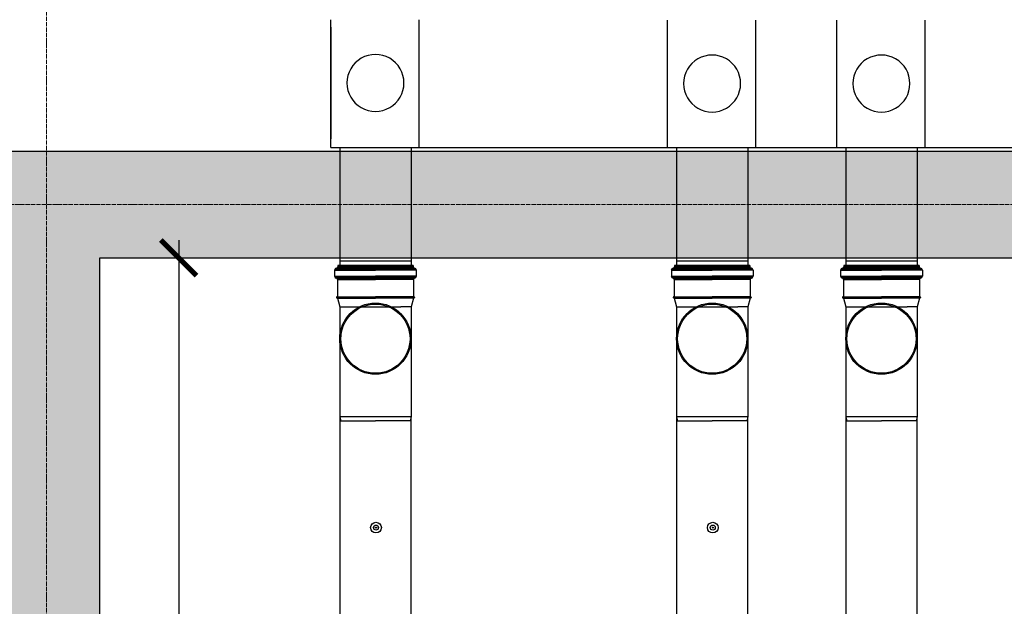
# Model space of a CAD drawing. Header units: millimetres. Extents: x -374129 to 1163271, y -112652 to 695637.
# Tile 27 of 230: x -75 to 2688, y -34969 to -33322. Entities that reach past the tile are written whole.
import ezdxf

# ---------------------------------------------------------------- set-up
doc = ezdxf.new("R2010")
doc.units = ezdxf.units.MM
doc.header["$PDMODE"] = 4
doc.linetypes.add('ACAD_ISO04W100', pattern=[30, 24, -3, 0, -3])
for name, color, linetype in [('KRT_kreskowanie', 252, 'Continuous'), ('KRT_sciany', 2, 'Continuous'), ('KRT_technologia', 30, 'Continuous'), ('KRT_wymiary', 4, 'Continuous')]:
    doc.layers.add(name, color=color, linetype=linetype)
doc.layers.add('KRT_osie', color=55, linetype='ACAD_ISO04W100', lineweight=18)
doc.styles.add('WYMIAR', font='romans.shx', dxfattribs={"width": 0.8})
doc.dimstyles.new('KRT_1-100', dxfattribs={"dimscale": 100, "dimtxt": 2, "dimasz": 1, "dimexe": 0.5, "dimexo": 0, "dimgap": 0.5, "dimtad": 1, "dimdec": 1, "dimrnd": 0.1, "dimzin": 9, "dimdsep": 46, "dimtxsty": 'WYMIAR', "dimblk": 'ARCHTICK', "dimcen": 0.09, "dimdle": 0.5, "dimclrd": 1, "dimclre": 252, "dimclrt": 256, "dimadec": 0, "dimazin": 0, "dimtfac": 1, "dimtdec": 1, "dimtmove": 0, "dimatfit": 3, "dimfxl": 1, "dimtolj": 1, "dimtzin": 0, "dimarcsym": 0})

# ---------------------------------------------------------------- blocks, each defined once
blk = doc.blocks.new('_ArchTick')
at = {"color": 0, "linetype": 'ByBlock', "const_width": 0.15}
blk.add_lwpolyline([(-0.5, -0.5), (0.5, 0.5)], dxfattribs=at)
blk = doc.blocks.new('*D1058')
at = {"layer": 'Defpoints', "color": 0}
for p in [(259.1, -33990.6), (371.1, -46990.6), (599.9, -46990.6)]:
    blk.add_point(p, dxfattribs=at)
at = {"layer": 'KRT_wymiary', "color": 1, "lineweight": -2}
blk.add_line((371.1, -33940.6), (371.1, -47040.6), dxfattribs=at)
at = {"layer": 'KRT_wymiary', "color": 252, "lineweight": -2}
for p, q in [((259.1, -33990.6), (421.1, -33990.6)), ((599.9, -46990.6), (321.1, -46990.6))]:
    blk.add_line(p, q, dxfattribs=at)
at = {"layer": 'KRT_wymiary', "color": 1, "lineweight": -2, "xscale": 100, "yscale": 100, "zscale": 100}
for p, rotation in [((371.1, -33990.6), 90), ((371.1, -46990.6), 270)]:
    blk.add_blockref('_ArchTick', p, dxfattribs=dict(at, rotation=rotation))
at = {"layer": 'KRT_wymiary', "insert": (221.1, -40490.6), "char_height": 200, "attachment_point": 5, "rotation": 90, "style": 'WYMIAR'}
blk.add_mtext('\\A1;13000', dxfattribs=at)
blk = doc.blocks.new('IS_KAO_trójnik_200_góra')
at = {"layer": 'KRT_technologia', "linetype": 'Continuous', "transparency": 33554687}
for p, q in [((34869.72, 13524.58), (34868.63, 13524.29)), ((34897.28, 13524.58), (34869.72, 13524.58)), ((34869.72, 13504.58), (34869.72, 13524.58)), ((34900.61, 13524.58), (34897.28, 13524.58)), ((34903.02, 13525.22), (34900.61, 13524.58)), ((34900.61, 13524.58), (34900.61, 13507.41)), ((34903.02, 13525.22), (34901.38, 13524.78)), ((34903.05, 13525.07), (34903.05, 13514.58)), ((34903.07, 13525.27), (34903.12, 13525.45)), ((34903.14, 13525.32), (34903.14, 13514.58)), ((34903.29, 13525.51), (34903.19, 13525.51)), ((34903.34, 13525.32), (34903.34, 13514.58)), ((34903.41, 13525.29), (34903.36, 13525.45)), ((34903.43, 13525.08), (34903.43, 13514.58)), ((34908.29, 13525.23), (34903.48, 13525.23)), ((34908.29, 13525.23), (34908.29, 13514.58)), ((34908.54, 13525.16), (34908.54, 13514.58)), ((34908.83, 13525.74), (34908.83, 13514.58)), ((34910.88, 13526.05), (34909.2, 13526.05)), ((34909.2, 13526.05), (34909.2, 13514.58)), ((34910.88, 13526.05), (34910.88, 13514.58)), ((34911.25, 13525.74), (34911.25, 13514.58)), ((34911.43, 13525.55), (34911.43, 13525.47)), ((34911.55, 13525.07), (34911.55, 13514.58)), ((34912.15, 13525.14), (34911.79, 13525.14)), ((34911.79, 13525.14), (34911.79, 13514.58)), ((34912.15, 13525.07), (34912.15, 13514.58)), ((34912.22, 13514.58), (34912.22, 13525.07)), ((34868.63, 13524.29), (34868.63, 13514.58)), ((34868.63, 13504.87), (34868.63, 13514.58)), ((34903.05, 13504.09), (34903.05, 13514.58)), ((34903.14, 13503.84), (34903.14, 13514.58)), ((34903.34, 13503.84), (34903.34, 13514.58)), ((34903.43, 13504.08), (34903.43, 13514.58)), ((34908.29, 13503.92), (34908.29, 13514.58)), ((34908.54, 13504), (34908.54, 13514.58)), ((34908.83, 13503.42), (34908.83, 13514.58)), ((34909.2, 13503.11), (34909.2, 13514.58)), ((34910.88, 13503.11), (34910.88, 13514.58)), ((34911.25, 13503.42), (34911.25, 13514.58)), ((34911.55, 13504.09), (34911.55, 13514.58)), ((34911.79, 13504.01), (34911.79, 13514.58)), ((34912.15, 13504.09), (34912.15, 13514.58)), ((34912.22, 13514.58), (34912.22, 13504.09)), ((34900.61, 13504.58), (34900.61, 13507.41)), ((34869.72, 13504.58), (34868.63, 13504.87)), ((34897.28, 13504.58), (34869.72, 13504.58)), ((34900.61, 13504.58), (34897.28, 13504.58)), ((34903.02, 13503.93), (34900.61, 13504.58)), ((34903.07, 13503.88), (34903.12, 13503.7)), ((34903.29, 13503.65), (34903.19, 13503.65)), ((34903.41, 13503.87), (34903.36, 13503.7)), ((34908.29, 13503.92), (34903.48, 13503.92)), ((34910.88, 13503.11), (34909.2, 13503.11)), ((34911.43, 13503.6), (34911.43, 13503.68)), ((34912.15, 13504.01), (34911.79, 13504.01))]:
    blk.add_line(p, q, dxfattribs=at)
at = {"layer": 'KRT_technologia'}
for radius in [10, 9.7]:
    blk.add_circle((34891.65, 13514.58), radius, dxfattribs=at)
at = {"layer": 'KRT_technologia', "linetype": 'Continuous', "transparency": 33554687}
for centre, radius, start, end in [((34903, 13525.29), 0.0727, 285, 345), ((34903.19, 13525.43), 0.0727, 90, 165), ((34903.29, 13525.43), 0.0727, 15, 90), ((34903.48, 13525.31), 0.0727, 195, 270), ((34908.29, 13525.6), 0.364, 270, 354.2608), ((34909.2, 13525.51), 0.545, 90, 174.2608), ((34910.88, 13525.51), 0.545, 5, 90), ((34911.79, 13525.51), 0.364, 185, 270), ((34912.15, 13525.07), 0.0727, 0, 90), ((34903, 13503.86), 0.0727, 15, 75), ((34903.19, 13503.72), 0.0727, 195, 270), ((34903.29, 13503.72), 0.0727, 270, 345), ((34903.48, 13503.85), 0.0727, 90, 165), ((34908.29, 13503.56), 0.364, 5.7392, 90), ((34909.2, 13503.65), 0.545, 185.7392, 270), ((34910.88, 13503.65), 0.545, 270, 355), ((34911.79, 13503.65), 0.364, 90, 175), ((34912.15, 13504.09), 0.0727, 270, 0)]:
    blk.add_arc(centre, radius, start, end, dxfattribs=at)
blk = doc.blocks.new('sys napowietrzania')
at = {"layer": 'KRT_technologia', "linetype": 'Continuous', "lineweight": -2, "extrusion": (3.06162e-16, -1, 1.04899e-15)}
for p, q in [((1818.2, -1592.96, -2050), (1818.2, -1234.26, -1785.14)), ((2762.9, -1592.96, -1588.75), (2762.9, -1235.99, -1588.75)), ((3237.9, -1592.96, -2050), (3237.9, -1235.99, -2050))]:
    blk.add_line(p, q, dxfattribs=at)
at = {"layer": 'KRT_technologia', "linetype": 'ByBlock', "lineweight": -2, "extrusion": (1.22465e-16, -2.46519e-32, -1)}
for p, q in [((2064.9, -1234.26, -2050), (2064.9, -1592.96, -2050)), ((3009.6, -1235.99, -1853.61), (3009.6, -1592.96, -1853.61)), ((3484.6, -1235.99, -2314.86), (3484.6, -1592.96, -2314.86))]:
    blk.add_line(p, q, dxfattribs=at)
at = {"layer": 'KRT_technologia', "linetype": 'ByBlock', "lineweight": -2, "extrusion": (-1.22465e-16, -2.46519e-32, -1)}
blk.add_line((1818.2, -1255.04, -1785.14), (1818.2, -1569.26, -2050), dxfattribs=at)
at = {"layer": 'KRT_technologia', "linetype": 'ByBlock', "lineweight": -2}
for p, q in [((1818.2, -1592.96, -2050), (6519.9, -1592.96, -1985.18)), ((1843.28, -1911.66, -3130.26), (2043.28, -1911.66, -3130.26)), ((2788.28, -1911.66, -3130.26), (2988.28, -1911.66, -3130.26)), ((3263.28, -1911.66, -3130.26), (3463.28, -1911.66, -3130.26))]:
    blk.add_line(p, q, dxfattribs=at)
at = {"layer": 'KRT_technologia'}
for p, q in [((1843.2, -1592.96, -2203.32), (1843.28, -1903.34, -3130.26)), ((2043.2, -1592.96, -2203.32), (2043.2, -1924.16, -3130.26)), ((2788.2, -1592.96, -2203.32), (2788.28, -1903.34, -3130.26)), ((2988.2, -1592.96, -2203.32), (2988.2, -1924.16, -3130.26)), ((3263.2, -1592.96, -2203.32), (3263.28, -1903.34, -3130.26)), ((3463.2, -1592.96, -2203.32), (3463.2, -1924.16, -3130.26)), ((1843.28, -1903.34, -3130.26), (1843.28, -1924.34, -3130.26)), ((2788.28, -1903.34, -3130.26), (2788.28, -1924.34, -3130.26)), ((3263.28, -1903.34, -3130.26), (3263.28, -1924.34, -3130.26))]:
    blk.add_line(p, q, dxfattribs=at)
at = {"layer": 'KRT_technologia', "linetype": 'Continuous', "lineweight": -3}
blk.add_line((1843.28, -1924.16, -3130.26), (2043.28, -1924.16, -3130.26), dxfattribs=at)
at = {"layer": 'KRT_technologia', "linetype": 'Continuous', "transparency": 33554687, "elevation": -3130.26}
for points in [[(2043.28, -12485.01), (2043.28, -10582.71), (2043.28, -2349.21), (1843.28, -2349.21), (1843.28, -10582.71), (1843.28, -12485.01), (1943.28, -12485.01), (2043.28, -12485.01), (2040.11, -12495.38), (1943.28, -12495.38), (1846.45, -12495.38), (1843.28, -12485.01)], [(2988.28, -12485.01), (2988.28, -10582.71), (2988.28, -2349.21), (2788.28, -2349.21), (2788.28, -10582.71), (2788.28, -12485.01), (2888.28, -12485.01), (2988.28, -12485.01), (2985.11, -12495.38), (2888.28, -12495.38), (2791.45, -12495.38), (2788.28, -12485.01)], [(3463.28, -12485.01), (3463.28, -10582.71), (3463.28, -2349.21), (3263.28, -2349.21), (3263.28, -10582.71), (3263.28, -12485.01), (3363.28, -12485.01), (3463.28, -12485.01), (3460.11, -12495.38), (3363.28, -12495.38), (3266.45, -12495.38), (3263.28, -12485.01)]]:
    blk.add_lwpolyline(points, dxfattribs=at)
at = {"layer": 'KRT_technologia'}
for centre, radius in [((1944.78, -2660.34, -3130.26), 15), ((2889.78, -2660.34, -3130.26), 15), ((1944.78, -2660.34, -3130.26), 7), ((1944.78, -2660.34, -3130.26), 1.5), ((2889.78, -2660.34, -3130.26), 7), ((2889.78, -2660.34, -3130.26), 1.5)]:
    blk.add_circle(centre, radius, dxfattribs=at)
at = {"layer": 'KRT_technologia', "linetype": 'Continuous', "lineweight": -3}
for centre, major_axis in [((1943.2, -1411.89, -1785.14), (80, 0)), ((2887.9, -1413.61, -1588.75), (80, 0)), ((3362.9, -1413.61, -2050), (80, 0)), ((1943.2, -1411.89, -1785.14), (-80, 0)), ((2887.9, -1413.61, -1588.75), (-80, 0)), ((3362.9, -1413.61, -2050), (-80, 0))]:
    blk.add_ellipse(centre, major_axis=major_axis, ratio=1, start_param=0, end_param=3.1415927, dxfattribs=at)
at = {"layer": 'KRT_technologia', "xscale": 10, "yscale": 10, "zscale": 10, "rotation": 90}
for p in [(137089.06, -351046.37, -3130.26), (138034.06, -351046.37, -3130.26), (138509.06, -351046.37, -3130.26)]:
    blk.add_blockref('IS_KAO_trójnik_200_góra', p, dxfattribs=at)

msp = doc.modelspace()

# ---------------------------------------------------------------- hatches: boundary and pattern name
at = {"layer": 'KRT_kreskowanie'}
h = msp.add_hatch(dxfattribs=at)
h.set_pattern_fill('ANSI33', color=256, scale=20, style=0)
h.set_pattern_definition([(45, (-1e-05, 3009.36), (-89.80256, 89.80256), []), (45, (89.8, 3009.36), (-89.80256, 89.80256), [63.5, -31.75])])
h.paths.add_polyline_path([(6450, -33990.64), (12450, -33990.64), (12450, -46990.64), (12750, -46990.64), (12750, -33990.64), (18750, -33990.64), (18750, -46990.64), (19050, -46990.64), (19050, -33690.64), (-150, -33690.64), (-150, -46990.64), (150, -46990.64), (150, -33990.64), (6150, -33990.64), (6150, -46990.64), (6450, -46990.64)])

# ---------------------------------------------------------------- linework, layer by layer
at = {"layer": 'KRT_osie', "ltscale": 0.5}
for p, q in [((0, -27801.99), (0, -48285.63)), ((-5554.82, -33840.64), (73659.31, -33840.64))]:
    msp.add_line(p, q, dxfattribs=at)
at = {"layer": 'KRT_sciany'}
for p, q in [((-150, -33690.64), (19050, -33690.64)), ((150, -33990.64), (6150, -33990.64)), ((150, -46990.64), (150, -33990.64))]:
    msp.add_line(p, q, dxfattribs=at)

# ---------------------------------------------------------------- block references
msp.add_blockref('sys napowietrzania', (-1019.98, -32087.66, 3070))

# ---------------------------------------------------------------- dimensions: what is measured, and where the dimension line sits
at = {"layer": 'KRT_wymiary'}
dim = msp.add_linear_dim(base=(371.09, -46990.64), p1=(259.1, -33990.64), p2=(599.88, -46990.64), angle=90, dimstyle='KRT_1-100', dxfattribs=at)
dim.commit()
dim.dimension.update_dxf_attribs({"geometry": '*D1058', "text_midpoint": (371.09, -40490.64), "dimtype": 160})

doc.saveas('drawing.dxf')
